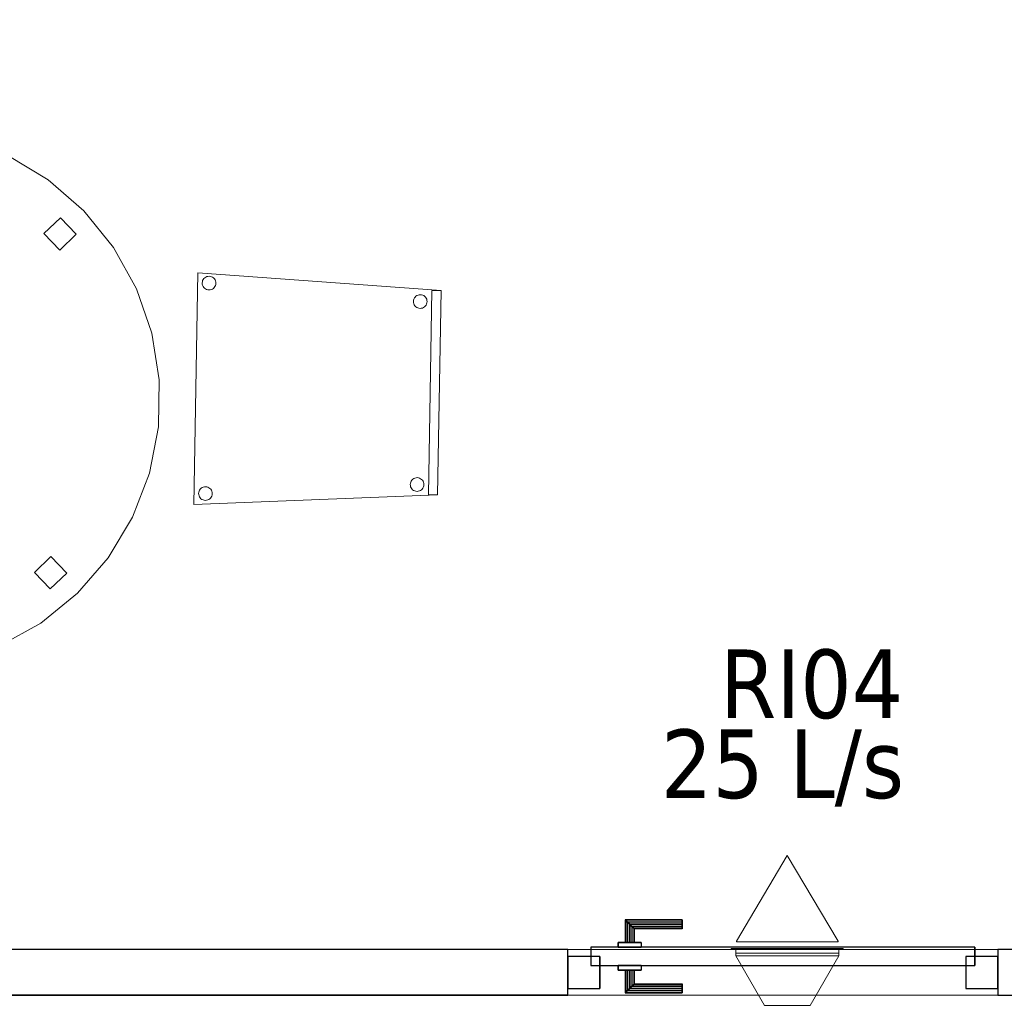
# Model space of a CAD drawing. Header units: metres. Extents: x 397.7 to 427.5, y 12.7 to 28.4.
# Tile 8 of 142: x 402.1 to 404.3, y 23.4 to 25.6. Entities that reach past the tile are written whole.
import ezdxf

# ---------------------------------------------------------------- set-up
doc = ezdxf.new("R2010")
doc.units = ezdxf.units.M
doc.layers.add('01_CARPINTERIA', color=5, linetype='Continuous', lineweight=25, true_color=0x0000ff)
for name, color, linetype, lineweight in [('02_MOBILIARIO', 7, 'Continuous', 18), ('A-DETL-____-MBND', 7, 'Continuous', 18), ('A-GENM-____-OTLN', 7, 'Continuous', 18), ('A-WALL-____-MCUT', 7, 'Continuous', 25), ('A-WALL-____-OTLN', 7, 'Continuous', 25), ('M-HVAC-CDFF-IDEN', 7, 'Continuous', 30), ('M-HVAC-CDFF-OTLN', 7, 'Continuous', 18), ('M-HVAC-DUCT-OTLN', 7, 'Continuous', 18)]:
    doc.layers.add(name, color=color, linetype=linetype, lineweight=lineweight)
doc.styles.add('Tahoma_2', font='tahoma.ttf', dxfattribs={"height": 0.15})

# ---------------------------------------------------------------- blocks, each defined once
blk = doc.blocks.new('Family - LONDR55-XX_ZZ-ARQ-CAA-M3D-Londres55-152886-05_CLI_AIRE_P2')
at = {"layer": 'A-DETL-____-MBND', "color": 253, "true_color": 0xaaaaaa}
for p, q in [((0.389, 1.1468), (0.4885, 1.1734)), ((0.4885, 1.1734), (0.389, 1.1468)), ((0.4885, 1.1734), (0.5912, 1.1824)), ((0.5912, 1.1824), (0.4885, 1.1734)), ((0.5912, 1.1824), (0.6939, 1.1734)), ((0.6939, 1.1734), (0.5912, 1.1824)), ((0.6939, 1.1734), (0.7934, 1.1468)), ((0.7934, 1.1468), (0.6939, 1.1734)), ((0.2956, 1.1032), (0.389, 1.1468)), ((0.389, 1.1468), (0.2956, 1.1032)), ((0.7934, 1.1468), (0.8868, 1.1032)), ((0.8868, 1.1032), (0.7934, 1.1468)), ((0.5771, 1.0844), (0.5771, 1.1344)), ((0.5771, 1.1344), (0.6271, 1.1344)), ((0.5771, 1.1344), (0.5771, 1.0844)), ((0.6271, 1.1344), (0.5771, 1.1344)), ((0.6271, 1.1344), (0.6271, 1.0844)), ((0.6271, 1.0844), (0.6271, 1.1344)), ((0.2112, 1.0441), (0.2956, 1.1032)), ((0.2956, 1.1032), (0.2112, 1.0441)), ((0.8868, 1.1032), (0.9712, 1.0441)), ((0.9712, 1.0441), (0.8868, 1.1032)), ((0.6271, 1.0844), (0.5771, 1.0844)), ((0.5771, 1.0844), (0.6271, 1.0844)), ((0.1383, 0.9712), (0.2112, 1.0441)), ((0.2112, 1.0441), (0.1383, 0.9712)), ((0.9712, 1.0441), (1.0441, 0.9712)), ((1.0441, 0.9712), (0.9712, 1.0441)), ((0.0792, 0.8868), (0.1383, 0.9712)), ((0.1383, 0.9712), (0.0792, 0.8868)), ((1.0441, 0.9712), (1.1032, 0.8868)), ((1.1032, 0.8868), (1.0441, 0.9712)), ((0.0357, 0.7934), (0.0792, 0.8868)), ((0.0792, 0.8868), (0.0357, 0.7934)), ((1.1032, 0.8868), (1.1468, 0.7934)), ((1.1468, 0.7934), (1.1032, 0.8868)), ((0.009, 0.6939), (0.0357, 0.7934)), ((0.0357, 0.7934), (0.009, 0.6939)), ((1.1468, 0.7934), (1.1734, 0.6939)), ((1.1734, 0.6939), (1.1468, 0.7934)), ((0, 0.5912), (0.009, 0.6939)), ((0.009, 0.6939), (0, 0.5912)), ((1.1734, 0.6939), (1.1824, 0.5912)), ((1.1824, 0.5912), (1.1734, 0.6939)), ((0.0475, 0.5662), (0.0475, 0.6162)), ((0.0475, 0.6162), (0.0975, 0.6162)), ((0.0475, 0.6162), (0.0475, 0.5662)), ((0.0975, 0.6162), (0.0475, 0.6162)), ((0.0975, 0.6162), (0.0975, 0.5662)), ((0.0975, 0.5662), (0.0975, 0.6162)), ((0.009, 0.4885), (0, 0.5912)), ((0, 0.5912), (0.009, 0.4885)), ((1.0845, 0.5456), (1.0845, 0.5956)), ((1.0845, 0.5956), (1.1345, 0.5956)), ((1.0845, 0.5956), (1.0845, 0.5456)), ((1.1345, 0.5956), (1.0845, 0.5956)), ((1.1345, 0.5956), (1.1345, 0.5456)), ((1.1345, 0.5456), (1.1345, 0.5956)), ((1.1824, 0.5912), (1.1734, 0.4885)), ((1.1734, 0.4885), (1.1824, 0.5912)), ((0.0975, 0.5662), (0.0475, 0.5662)), ((0.0475, 0.5662), (0.0975, 0.5662)), ((1.1345, 0.5456), (1.0845, 0.5456)), ((1.0845, 0.5456), (1.1345, 0.5456)), ((0.0357, 0.389), (0.009, 0.4885)), ((0.009, 0.4885), (0.0357, 0.389)), ((1.1734, 0.4885), (1.1468, 0.389)), ((1.1468, 0.389), (1.1734, 0.4885)), ((0.0792, 0.2956), (0.0357, 0.389)), ((0.0357, 0.389), (0.0792, 0.2956)), ((1.1468, 0.389), (1.1032, 0.2956)), ((1.1032, 0.2956), (1.1468, 0.389)), ((0.1383, 0.2112), (0.0792, 0.2956)), ((0.0792, 0.2956), (0.1383, 0.2112)), ((1.1032, 0.2956), (1.0441, 0.2112)), ((1.0441, 0.2112), (1.1032, 0.2956)), ((0.2112, 0.1383), (0.1383, 0.2112)), ((0.1383, 0.2112), (0.2112, 0.1383)), ((1.0441, 0.2112), (0.9712, 0.1383)), ((0.9712, 0.1383), (1.0441, 0.2112)), ((0.2956, 0.0792), (0.2112, 0.1383)), ((0.2112, 0.1383), (0.2956, 0.0792)), ((0.9712, 0.1383), (0.8868, 0.0792)), ((0.8868, 0.0792), (0.9712, 0.1383)), ((0.5771, 0.0476), (0.5771, 0.0976)), ((0.5771, 0.0976), (0.6271, 0.0976)), ((0.5771, 0.0976), (0.5771, 0.0476)), ((0.6271, 0.0976), (0.5771, 0.0976)), ((0.6271, 0.0976), (0.6271, 0.0476)), ((0.6271, 0.0476), (0.6271, 0.0976)), ((0.389, 0.0357), (0.2956, 0.0792)), ((0.2956, 0.0792), (0.389, 0.0357)), ((0.8868, 0.0792), (0.7934, 0.0357)), ((0.7934, 0.0357), (0.8868, 0.0792)), ((0.6271, 0.0476), (0.5771, 0.0476)), ((0.5771, 0.0476), (0.6271, 0.0476)), ((0.4885, 0.009), (0.389, 0.0357)), ((0.389, 0.0357), (0.4885, 0.009)), ((0.7934, 0.0357), (0.6939, 0.009)), ((0.6939, 0.009), (0.7934, 0.0357)), ((0.5912, 0), (0.4885, 0.009)), ((0.4885, 0.009), (0.5912, 0)), ((0.6939, 0.009), (0.5912, 0)), ((0.5912, 0), (0.6939, 0.009))]:
    blk.add_line(p, q, dxfattribs=at)
blk = doc.blocks.new('Family - Taula redona 1_2m-152887-05_CLI_AIRE_P2')
blk.add_blockref('Family - LONDR55-XX_ZZ-ARQ-CAA-M3D-Londres55-152886-05_CLI_AIRE_P2', (0, 0))
blk = doc.blocks.new('Family - Mampara P2-152911-05_CLI_AIRE_P2')
at = {"layer": 'A-WALL-____-MCUT', "color": 253, "true_color": 0xaaaaaa}
for p, q in [((0.0198, 0.1), (0, 0)), ((3.0093, 0.1), (0.0198, 0.1)), ((3.0093, 0), (3.0093, 0.1)), ((3.9493, 0.1), (3.9493, 0)), ((3.9993, 0.1), (3.9493, 0.1)), ((3.9993, 0), (3.9993, 0.1)), ((0, 0), (3.0093, 0)), ((3.9493, 0), (3.9993, 0))]:
    blk.add_line(p, q, dxfattribs=at)
at = {"layer": 'A-WALL-____-OTLN', "color": 253, "true_color": 0xaaaaaa}
for p, q in [((0, 0), (0.0198, 0.1)), ((3.0093, 0.1), (0.0198, 0.1)), ((3.0093, 0), (3.0093, 0.1)), ((3.9493, 0.1), (3.9493, 0)), ((3.9993, 0.1), (3.9493, 0.1)), ((3.9993, 0), (3.9993, 0.1)), ((3.0093, 0), (0, 0)), ((3.9493, 0), (3.9993, 0))]:
    blk.add_line(p, q, dxfattribs=at)
at = {"layer": 'A-WALL-____-OTLN', "color": 253, "lineweight": 18, "true_color": 0xaaaaaa}
blk.add_line((0, 0), (3.9993, 0), dxfattribs=at)
blk = doc.blocks.new('Family - Vano puerta-152913-05_CLI_AIRE_P2')
at = {"layer": 'A-GENM-____-OTLN', "color": 253, "true_color": 0xaaaaaa}
for p, q in [((404.287, 23.5195), (403.347, 23.5195)), ((403.347, 23.5195), (403.347, 23.4195)), ((403.347, 23.5195), (404.287, 23.5195)), ((403.347, 23.4195), (403.347, 23.5195)), ((404.287, 23.4195), (404.287, 23.5195)), ((404.287, 23.4195), (404.287, 23.5195)), ((403.347, 23.4195), (404.287, 23.4195)), ((404.287, 23.4195), (403.347, 23.4195))]:
    blk.add_line(p, q, dxfattribs=at)
blk = doc.blocks.new('Family - LONDR55-XX_ZZ-ARQ-CAA-M3D-Londres55-153031-05_CLI_AIRE_P2')
at = {"layer": '01_CARPINTERIA', "color": 161, "true_color": 0xaaaaff}
for p, q in [((0.1263, 0.1487), (0.125, 0.15)), ((0.125, 0.15), (0.125, 0.1)), ((0.125, 0.15), (0.1263, 0.1487)), ((0.25, 0.15), (0.125, 0.15)), ((0.13, 0.145), (0.1263, 0.1487)), ((0.1263, 0.1487), (0.1263, 0.1)), ((0.1263, 0.1487), (0.1263, 0.1)), ((0.1263, 0.1487), (0.13, 0.145)), ((0.25, 0.1487), (0.1263, 0.1487)), ((0.25, 0.1487), (0.1263, 0.1487)), ((0.135, 0.14), (0.13, 0.145)), ((0.13, 0.145), (0.13, 0.1)), ((0.13, 0.145), (0.13, 0.1)), ((0.13, 0.145), (0.135, 0.14)), ((0.25, 0.145), (0.13, 0.145)), ((0.25, 0.145), (0.13, 0.145)), ((0.135, 0.1), (0.135, 0.14)), ((0.135, 0.14), (0.135, 0.1)), ((0.135, 0.14), (0.14, 0.135)), ((0.14, 0.135), (0.135, 0.14)), ((0.135, 0.14), (0.25, 0.14)), ((0.25, 0.14), (0.135, 0.14)), ((0.14, 0.135), (0.14, 0.1)), ((0.14, 0.135), (0.1437, 0.1313)), ((0.1437, 0.1313), (0.14, 0.135)), ((0.14, 0.135), (0.14, 0.1)), ((0.25, 0.135), (0.14, 0.135)), ((0.25, 0.135), (0.14, 0.135)), ((0.1437, 0.1313), (0.1437, 0.1)), ((0.1437, 0.1313), (0.145, 0.13)), ((0.145, 0.13), (0.1437, 0.1313)), ((0.1437, 0.1313), (0.1437, 0.1)), ((0.25, 0.1313), (0.1437, 0.1313)), ((0.25, 0.1313), (0.1437, 0.1313)), ((0.145, 0.13), (0.145, 0.1)), ((0.25, 0.13), (0.145, 0.13)), ((0.25, 0.1487), (0.25, 0.15)), ((0.25, 0.15), (0.25, 0.1487)), ((0.25, 0.145), (0.25, 0.1487)), ((0.25, 0.1487), (0.25, 0.145)), ((0.25, 0.145), (0.25, 0.14)), ((0.25, 0.14), (0.25, 0.145)), ((0.25, 0.14), (0.25, 0.135)), ((0.25, 0.135), (0.25, 0.14)), ((0.25, 0.135), (0.25, 0.1313)), ((0.25, 0.1313), (0.25, 0.135)), ((0.25, 0.1313), (0.25, 0.13)), ((0.25, 0.13), (0.25, 0.1313)), ((0.89, 0.09), (0.05, 0.09)), ((0.05, 0.09), (0.05, 0.05)), ((0.89, 0.09), (0.05, 0.09)), ((0.05, 0.09), (0.05, 0.05)), ((0.16, 0.1), (0.11, 0.1)), ((0.11, 0.1), (0.16, 0.1)), ((0.11, 0.1), (0.11, 0.09)), ((0.11, 0.09), (0.11, 0.1)), ((0.16, 0.09), (0.11, 0.09)), ((0.11, 0.09), (0.16, 0.09)), ((0.1263, 0.1), (0.125, 0.1)), ((0.125, 0.1), (0.1263, 0.1)), ((0.13, 0.1), (0.1263, 0.1)), ((0.1263, 0.1), (0.13, 0.1)), ((0.135, 0.1), (0.13, 0.1)), ((0.13, 0.1), (0.135, 0.1)), ((0.14, 0.1), (0.135, 0.1)), ((0.135, 0.1), (0.14, 0.1)), ((0.14, 0.1), (0.1437, 0.1)), ((0.1437, 0.1), (0.14, 0.1)), ((0.1437, 0.1), (0.145, 0.1)), ((0.145, 0.1), (0.1437, 0.1)), ((0.16, 0.1), (0.16, 0.09)), ((0.16, 0.1), (0.16, 0.09)), ((0.89, 0.05), (0.89, 0.09)), ((0.89, 0.09), (0.89, 0.05)), ((0.07, 0.07), (0, 0.07)), ((0, 0.07), (0, 0)), ((0.07, 0.07), (0, 0.07)), ((0, 0.07), (0, 0)), ((0.07, 0), (0.07, 0.07)), ((0.07, 0.07), (0.07, 0)), ((0.94, 0.07), (0.87, 0.07)), ((0.87, 0.07), (0.87, 0)), ((0.94, 0.07), (0.87, 0.07)), ((0.87, 0.07), (0.87, 0)), ((0.94, 0), (0.94, 0.07)), ((0.94, 0.07), (0.94, 0)), ((0.05, 0.05), (0.89, 0.05)), ((0.05, 0.05), (0.89, 0.05)), ((0.11, 0.05), (0.16, 0.05)), ((0.16, 0.05), (0.11, 0.05)), ((0.11, 0.05), (0.11, 0.04)), ((0.11, 0.04), (0.11, 0.05)), ((0.16, 0.05), (0.16, 0.04)), ((0.16, 0.05), (0.16, 0.04)), ((0.11, 0.04), (0.16, 0.04)), ((0.16, 0.04), (0.11, 0.04)), ((0.1263, 0.04), (0.125, 0.04)), ((0.125, 0.04), (0.1263, 0.04)), ((0.125, 0.04), (0.125, -0.01)), ((0.13, 0.04), (0.1263, 0.04)), ((0.1263, 0.04), (0.13, 0.04)), ((0.1263, 0.04), (0.1263, -0.0087)), ((0.1263, 0.04), (0.1263, -0.0087)), ((0.13, 0.04), (0.135, 0.04)), ((0.135, 0.04), (0.13, 0.04)), ((0.13, 0.04), (0.13, -0.005)), ((0.13, 0.04), (0.13, -0.005)), ((0.135, 0.04), (0.14, 0.04)), ((0.14, 0.04), (0.135, 0.04)), ((0.135, 0), (0.135, 0.04)), ((0.135, 0.04), (0.135, 0)), ((0.14, 0.04), (0.1437, 0.04)), ((0.1437, 0.04), (0.14, 0.04)), ((0.14, 0.04), (0.14, 0.005)), ((0.14, 0.04), (0.14, 0.005)), ((0.1437, 0.04), (0.145, 0.04)), ((0.145, 0.04), (0.1437, 0.04)), ((0.1437, 0.04), (0.1437, 0.0087)), ((0.1437, 0.04), (0.1437, 0.0087)), ((0.145, 0.04), (0.145, 0.01)), ((0, 0), (0.07, 0)), ((0, 0), (0.07, 0)), ((0.135, 0), (0.13, -0.005)), ((0.14, 0.005), (0.135, 0)), ((0.135, 0), (0.14, 0.005)), ((0.25, 0), (0.135, 0)), ((0.135, 0), (0.25, 0)), ((0.1437, 0.0087), (0.14, 0.005)), ((0.14, 0.005), (0.1437, 0.0087)), ((0.14, 0.005), (0.25, 0.005)), ((0.14, 0.005), (0.25, 0.005)), ((0.145, 0.01), (0.1437, 0.0087)), ((0.1437, 0.0087), (0.145, 0.01)), ((0.1437, 0.0087), (0.25, 0.0087)), ((0.1437, 0.0087), (0.25, 0.0087)), ((0.145, 0.01), (0.25, 0.01)), ((0.25, 0.0087), (0.25, 0.01)), ((0.25, 0.01), (0.25, 0.0087)), ((0.25, 0.005), (0.25, 0.0087)), ((0.25, 0.0087), (0.25, 0.005)), ((0.25, 0.005), (0.25, 0)), ((0.25, 0), (0.25, 0.005)), ((0.25, 0), (0.25, -0.005)), ((0.25, -0.005), (0.25, 0)), ((0.87, 0), (0.94, 0)), ((0.87, 0), (0.94, 0)), ((0.125, -0.01), (0.1263, -0.0087)), ((0.1263, -0.0087), (0.125, -0.01)), ((0.125, -0.01), (0.25, -0.01)), ((0.1263, -0.0087), (0.13, -0.005)), ((0.13, -0.005), (0.1263, -0.0087)), ((0.1263, -0.0087), (0.25, -0.0087)), ((0.1263, -0.0087), (0.25, -0.0087)), ((0.13, -0.005), (0.135, 0)), ((0.13, -0.005), (0.25, -0.005)), ((0.13, -0.005), (0.25, -0.005)), ((0.25, -0.005), (0.25, -0.0087)), ((0.25, -0.0087), (0.25, -0.005)), ((0.25, -0.0087), (0.25, -0.01)), ((0.25, -0.01), (0.25, -0.0087))]:
    blk.add_line(p, q, dxfattribs=at)
blk = doc.blocks.new('Family - Porta P2-153032-05_CLI_AIRE_P2')
blk.add_blockref('Family - LONDR55-XX_ZZ-ARQ-CAA-M3D-Londres55-153031-05_CLI_AIRE_P2', (0, 0))
blk = doc.blocks.new('Family - Cadira confident_P2-153040-05_CLI_AIRE_P2')
at = {"layer": 'A-DETL-____-MBND', "color": 253, "true_color": 0xaaaaaa}
for p, q in [((0, 0), (0.0087, 0.5064)), ((0.0087, 0.5064), (0, 0)), ((0.0087, 0.5064), (0.5407, 0.4673)), ((0.5407, 0.4673), (0.0087, 0.5064)), ((0.0221, 0.4935), (0.024, 0.4953)), ((0.024, 0.4953), (0.0221, 0.4935)), ((0.024, 0.4953), (0.0261, 0.4968)), ((0.0261, 0.4968), (0.024, 0.4953)), ((0.0261, 0.4968), (0.0285, 0.4978)), ((0.0285, 0.4978), (0.0261, 0.4968)), ((0.0285, 0.4978), (0.031, 0.4985)), ((0.031, 0.4985), (0.0285, 0.4978)), ((0.031, 0.4985), (0.0336, 0.4987)), ((0.0336, 0.4987), (0.031, 0.4985)), ((0.0336, 0.4987), (0.0362, 0.4984)), ((0.0362, 0.4984), (0.0336, 0.4987)), ((0.0362, 0.4984), (0.0387, 0.4977)), ((0.0387, 0.4977), (0.0362, 0.4984)), ((0.0387, 0.4977), (0.0411, 0.4965)), ((0.0411, 0.4965), (0.0387, 0.4977)), ((0.0411, 0.4965), (0.0432, 0.495)), ((0.0432, 0.495), (0.0411, 0.4965)), ((0.0184, 0.484), (0.0187, 0.4866)), ((0.0187, 0.4866), (0.0184, 0.484)), ((0.0186, 0.4814), (0.0184, 0.484)), ((0.0184, 0.484), (0.0186, 0.4814)), ((0.0193, 0.4789), (0.0186, 0.4814)), ((0.0186, 0.4814), (0.0193, 0.4789)), ((0.0187, 0.4866), (0.0194, 0.4891)), ((0.0194, 0.4891), (0.0187, 0.4866)), ((0.0203, 0.4765), (0.0193, 0.4789)), ((0.0193, 0.4789), (0.0203, 0.4765)), ((0.0194, 0.4891), (0.0206, 0.4914)), ((0.0206, 0.4914), (0.0194, 0.4891)), ((0.0218, 0.4743), (0.0203, 0.4765)), ((0.0203, 0.4765), (0.0218, 0.4743)), ((0.0206, 0.4914), (0.0221, 0.4935)), ((0.0221, 0.4935), (0.0206, 0.4914)), ((0.0236, 0.4724), (0.0218, 0.4743)), ((0.0218, 0.4743), (0.0236, 0.4724)), ((0.0447, 0.4739), (0.0428, 0.4721)), ((0.0428, 0.4721), (0.0447, 0.4739)), ((0.0432, 0.495), (0.045, 0.4931)), ((0.045, 0.4931), (0.0432, 0.495)), ((0.0462, 0.476), (0.0447, 0.4739)), ((0.0447, 0.4739), (0.0462, 0.476)), ((0.045, 0.4931), (0.0464, 0.491)), ((0.0464, 0.491), (0.045, 0.4931)), ((0.0473, 0.4784), (0.0462, 0.476)), ((0.0462, 0.476), (0.0473, 0.4784)), ((0.0464, 0.491), (0.0475, 0.4886)), ((0.0475, 0.4886), (0.0464, 0.491)), ((0.048, 0.4809), (0.0473, 0.4784)), ((0.0473, 0.4784), (0.048, 0.4809)), ((0.0475, 0.4886), (0.0481, 0.4861)), ((0.0481, 0.4861), (0.0475, 0.4886)), ((0.0483, 0.4835), (0.048, 0.4809)), ((0.048, 0.4809), (0.0483, 0.4835)), ((0.0481, 0.4861), (0.0483, 0.4835)), ((0.0483, 0.4835), (0.0481, 0.4861)), ((0.0257, 0.4709), (0.0236, 0.4724)), ((0.0236, 0.4724), (0.0257, 0.4709)), ((0.028, 0.4698), (0.0257, 0.4709)), ((0.0257, 0.4709), (0.028, 0.4698)), ((0.0305, 0.4691), (0.028, 0.4698)), ((0.028, 0.4698), (0.0305, 0.4691)), ((0.0331, 0.4688), (0.0305, 0.4691)), ((0.0305, 0.4691), (0.0331, 0.4688)), ((0.0357, 0.469), (0.0331, 0.4688)), ((0.0331, 0.4688), (0.0357, 0.469)), ((0.0382, 0.4696), (0.0357, 0.469)), ((0.0357, 0.469), (0.0382, 0.4696)), ((0.0406, 0.4707), (0.0382, 0.4696)), ((0.0382, 0.4696), (0.0406, 0.4707)), ((0.0428, 0.4721), (0.0406, 0.4707)), ((0.0406, 0.4707), (0.0428, 0.4721)), ((0.4824, 0.4512), (0.4839, 0.4533)), ((0.4839, 0.4533), (0.4824, 0.4512)), ((0.4839, 0.4533), (0.4858, 0.4551)), ((0.4858, 0.4551), (0.4839, 0.4533)), ((0.4858, 0.4551), (0.4879, 0.4565)), ((0.4879, 0.4565), (0.4858, 0.4551)), ((0.4879, 0.4565), (0.4903, 0.4576)), ((0.4903, 0.4576), (0.4879, 0.4565)), ((0.4903, 0.4576), (0.4928, 0.4582)), ((0.4928, 0.4582), (0.4903, 0.4576)), ((0.4928, 0.4582), (0.4954, 0.4584)), ((0.4954, 0.4584), (0.4928, 0.4582)), ((0.4954, 0.4584), (0.498, 0.4581)), ((0.498, 0.4581), (0.4954, 0.4584)), ((0.498, 0.4581), (0.5005, 0.4574)), ((0.5005, 0.4574), (0.498, 0.4581)), ((0.5005, 0.4574), (0.5028, 0.4563)), ((0.5028, 0.4563), (0.5005, 0.4574)), ((0.5028, 0.4563), (0.505, 0.4547)), ((0.505, 0.4547), (0.5028, 0.4563)), ((0.505, 0.4547), (0.5068, 0.4529)), ((0.5068, 0.4529), (0.505, 0.4547)), ((0.5068, 0.4529), (0.5082, 0.4507)), ((0.5082, 0.4507), (0.5068, 0.4529)), ((0.513, 0.0212), (0.5207, 0.4677)), ((0.5207, 0.4677), (0.513, 0.0212)), ((0.5207, 0.4677), (0.5407, 0.4673)), ((0.5407, 0.4673), (0.5207, 0.4677)), ((0.5407, 0.4673), (0.533, 0.0209)), ((0.533, 0.0209), (0.5407, 0.4673)), ((0.5407, 0.4673), (0.533, 0.0209)), ((0.533, 0.0209), (0.5407, 0.4673)), ((0.4802, 0.4437), (0.4805, 0.4463)), ((0.4805, 0.4463), (0.4802, 0.4437)), ((0.4804, 0.4411), (0.4802, 0.4437)), ((0.4802, 0.4437), (0.4804, 0.4411)), ((0.481, 0.4386), (0.4804, 0.4411)), ((0.4804, 0.4411), (0.481, 0.4386)), ((0.4805, 0.4463), (0.4812, 0.4488)), ((0.4812, 0.4488), (0.4805, 0.4463)), ((0.4821, 0.4362), (0.481, 0.4386)), ((0.481, 0.4386), (0.4821, 0.4362)), ((0.4812, 0.4488), (0.4824, 0.4512)), ((0.4824, 0.4512), (0.4812, 0.4488)), ((0.4836, 0.4341), (0.4821, 0.4362)), ((0.4821, 0.4362), (0.4836, 0.4341)), ((0.4854, 0.4322), (0.4836, 0.4341)), ((0.4836, 0.4341), (0.4854, 0.4322)), ((0.4875, 0.4307), (0.4854, 0.4322)), ((0.4854, 0.4322), (0.4875, 0.4307)), ((0.4898, 0.4295), (0.4875, 0.4307)), ((0.4875, 0.4307), (0.4898, 0.4295)), ((0.5046, 0.4319), (0.5024, 0.4304)), ((0.5024, 0.4304), (0.5046, 0.4319)), ((0.5064, 0.4337), (0.5046, 0.4319)), ((0.5046, 0.4319), (0.5064, 0.4337)), ((0.508, 0.4358), (0.5064, 0.4337)), ((0.5064, 0.4337), (0.508, 0.4358)), ((0.5091, 0.4381), (0.508, 0.4358)), ((0.508, 0.4358), (0.5091, 0.4381)), ((0.5082, 0.4507), (0.5093, 0.4483)), ((0.5093, 0.4483), (0.5082, 0.4507)), ((0.5098, 0.4406), (0.5091, 0.4381)), ((0.5091, 0.4381), (0.5098, 0.4406)), ((0.5093, 0.4483), (0.5099, 0.4458)), ((0.5099, 0.4458), (0.5093, 0.4483)), ((0.5101, 0.4432), (0.5098, 0.4406)), ((0.5098, 0.4406), (0.5101, 0.4432)), ((0.5099, 0.4458), (0.5101, 0.4432)), ((0.5101, 0.4432), (0.5099, 0.4458)), ((0.4923, 0.4288), (0.4898, 0.4295)), ((0.4898, 0.4295), (0.4923, 0.4288)), ((0.4949, 0.4285), (0.4923, 0.4288)), ((0.4923, 0.4288), (0.4949, 0.4285)), ((0.4975, 0.4287), (0.4949, 0.4285)), ((0.4949, 0.4285), (0.4975, 0.4287)), ((0.5, 0.4293), (0.4975, 0.4287)), ((0.4975, 0.4287), (0.5, 0.4293)), ((0.5024, 0.4304), (0.5, 0.4293)), ((0.5, 0.4293), (0.5024, 0.4304)), ((0.4734, 0.0438), (0.4737, 0.0464)), ((0.4737, 0.0464), (0.4734, 0.0438)), ((0.4736, 0.0412), (0.4734, 0.0438)), ((0.4734, 0.0438), (0.4736, 0.0412)), ((0.4737, 0.0464), (0.4744, 0.0489)), ((0.4744, 0.0489), (0.4737, 0.0464)), ((0.4744, 0.0489), (0.4755, 0.0512)), ((0.4755, 0.0512), (0.4744, 0.0489)), ((0.4755, 0.0512), (0.477, 0.0533)), ((0.477, 0.0533), (0.4755, 0.0512)), ((0.477, 0.0533), (0.4789, 0.0551)), ((0.4789, 0.0551), (0.477, 0.0533)), ((0.4789, 0.0551), (0.4811, 0.0566)), ((0.4811, 0.0566), (0.4789, 0.0551)), ((0.4811, 0.0566), (0.4835, 0.0576)), ((0.4835, 0.0576), (0.4811, 0.0566)), ((0.4835, 0.0576), (0.486, 0.0583)), ((0.486, 0.0583), (0.4835, 0.0576)), ((0.486, 0.0583), (0.4886, 0.0585)), ((0.4886, 0.0585), (0.486, 0.0583)), ((0.4886, 0.0585), (0.4912, 0.0582)), ((0.4912, 0.0582), (0.4886, 0.0585)), ((0.4912, 0.0582), (0.4937, 0.0575)), ((0.4937, 0.0575), (0.4912, 0.0582)), ((0.4937, 0.0575), (0.496, 0.0563)), ((0.496, 0.0563), (0.4937, 0.0575)), ((0.496, 0.0563), (0.4981, 0.0548)), ((0.4981, 0.0548), (0.496, 0.0563)), ((0.4981, 0.0548), (0.4999, 0.0529)), ((0.4999, 0.0529), (0.4981, 0.0548)), ((0.4999, 0.0529), (0.5014, 0.0508)), ((0.5014, 0.0508), (0.4999, 0.0529)), ((0.5014, 0.0508), (0.5024, 0.0484)), ((0.5024, 0.0484), (0.5014, 0.0508)), ((0.5024, 0.0484), (0.5031, 0.0459)), ((0.5031, 0.0459), (0.5024, 0.0484)), ((0.5033, 0.0433), (0.503, 0.0407)), ((0.503, 0.0407), (0.5033, 0.0433)), ((0.5031, 0.0459), (0.5033, 0.0433)), ((0.5033, 0.0433), (0.5031, 0.0459)), ((0.0106, 0.024), (0.0108, 0.0266)), ((0.0108, 0.0266), (0.0106, 0.024)), ((0.0108, 0.0215), (0.0106, 0.024)), ((0.0106, 0.024), (0.0108, 0.0215)), ((0.0108, 0.0266), (0.0116, 0.0291)), ((0.0116, 0.0291), (0.0108, 0.0266)), ((0.0116, 0.0291), (0.0127, 0.0315)), ((0.0127, 0.0315), (0.0116, 0.0291)), ((0.0127, 0.0315), (0.0142, 0.0336)), ((0.0142, 0.0336), (0.0127, 0.0315)), ((0.0142, 0.0336), (0.0161, 0.0354)), ((0.0161, 0.0354), (0.0142, 0.0336)), ((0.0161, 0.0354), (0.0183, 0.0369)), ((0.0183, 0.0369), (0.0161, 0.0354)), ((0.0183, 0.0369), (0.0206, 0.0379)), ((0.0206, 0.0379), (0.0183, 0.0369)), ((0.0206, 0.0379), (0.0232, 0.0385)), ((0.0232, 0.0385), (0.0206, 0.0379)), ((0.0232, 0.0385), (0.0258, 0.0387)), ((0.0258, 0.0387), (0.0232, 0.0385)), ((0.0258, 0.0387), (0.0284, 0.0385)), ((0.0284, 0.0385), (0.0258, 0.0387)), ((0.0284, 0.0385), (0.0309, 0.0377)), ((0.0309, 0.0377), (0.0284, 0.0385)), ((0.0309, 0.0377), (0.0332, 0.0366)), ((0.0332, 0.0366), (0.0309, 0.0377)), ((0.0332, 0.0366), (0.0353, 0.0351)), ((0.0353, 0.0351), (0.0332, 0.0366)), ((0.0353, 0.0351), (0.0371, 0.0332)), ((0.0371, 0.0332), (0.0353, 0.0351)), ((0.0371, 0.0332), (0.0386, 0.031)), ((0.0386, 0.031), (0.0371, 0.0332)), ((0.0386, 0.031), (0.0396, 0.0287)), ((0.0396, 0.0287), (0.0386, 0.031)), ((0.0396, 0.0287), (0.0403, 0.0261)), ((0.0403, 0.0261), (0.0396, 0.0287)), ((0.0404, 0.0235), (0.0402, 0.0209)), ((0.0402, 0.0209), (0.0404, 0.0235)), ((0.0403, 0.0261), (0.0404, 0.0235)), ((0.0404, 0.0235), (0.0403, 0.0261)), ((0.4742, 0.0387), (0.4736, 0.0412)), ((0.4736, 0.0412), (0.4742, 0.0387)), ((0.4753, 0.0363), (0.4742, 0.0387)), ((0.4742, 0.0387), (0.4753, 0.0363)), ((0.4767, 0.0341), (0.4753, 0.0363)), ((0.4753, 0.0363), (0.4767, 0.0341)), ((0.4785, 0.0322), (0.4767, 0.0341)), ((0.4767, 0.0341), (0.4785, 0.0322)), ((0.4806, 0.0307), (0.4785, 0.0322)), ((0.4785, 0.0322), (0.4806, 0.0307)), ((0.483, 0.0296), (0.4806, 0.0307)), ((0.4806, 0.0307), (0.483, 0.0296)), ((0.4855, 0.0289), (0.483, 0.0296)), ((0.483, 0.0296), (0.4855, 0.0289)), ((0.4881, 0.0286), (0.4855, 0.0289)), ((0.4855, 0.0289), (0.4881, 0.0286)), ((0.4907, 0.0288), (0.4881, 0.0286)), ((0.4881, 0.0286), (0.4907, 0.0288)), ((0.4932, 0.0294), (0.4907, 0.0288)), ((0.4907, 0.0288), (0.4932, 0.0294)), ((0.4956, 0.0305), (0.4932, 0.0294)), ((0.4932, 0.0294), (0.4956, 0.0305)), ((0.4977, 0.0319), (0.4956, 0.0305)), ((0.4956, 0.0305), (0.4977, 0.0319)), ((0.4996, 0.0337), (0.4977, 0.0319)), ((0.4977, 0.0319), (0.4996, 0.0337)), ((0.5011, 0.0358), (0.4996, 0.0337)), ((0.4996, 0.0337), (0.5011, 0.0358)), ((0.5023, 0.0382), (0.5011, 0.0358)), ((0.5011, 0.0358), (0.5023, 0.0382)), ((0.503, 0.0407), (0.5023, 0.0382)), ((0.5023, 0.0382), (0.503, 0.0407)), ((0.533, 0.0209), (0, 0)), ((0, 0), (0.533, 0.0209)), ((0.0114, 0.0189), (0.0108, 0.0215)), ((0.0108, 0.0215), (0.0114, 0.0189)), ((0.0124, 0.0165), (0.0114, 0.0189)), ((0.0114, 0.0189), (0.0124, 0.0165)), ((0.0139, 0.0144), (0.0124, 0.0165)), ((0.0124, 0.0165), (0.0139, 0.0144)), ((0.0157, 0.0125), (0.0139, 0.0144)), ((0.0139, 0.0144), (0.0157, 0.0125)), ((0.0178, 0.011), (0.0157, 0.0125)), ((0.0157, 0.0125), (0.0178, 0.011)), ((0.0202, 0.0098), (0.0178, 0.011)), ((0.0178, 0.011), (0.0202, 0.0098)), ((0.0227, 0.0091), (0.0202, 0.0098)), ((0.0202, 0.0098), (0.0227, 0.0091)), ((0.0253, 0.0089), (0.0227, 0.0091)), ((0.0227, 0.0091), (0.0253, 0.0089)), ((0.0278, 0.009), (0.0253, 0.0089)), ((0.0253, 0.0089), (0.0278, 0.009)), ((0.0304, 0.0097), (0.0278, 0.009)), ((0.0278, 0.009), (0.0304, 0.0097)), ((0.0328, 0.0107), (0.0304, 0.0097)), ((0.0304, 0.0097), (0.0328, 0.0107)), ((0.0349, 0.0122), (0.0328, 0.0107)), ((0.0328, 0.0107), (0.0349, 0.0122)), ((0.0368, 0.014), (0.0349, 0.0122)), ((0.0349, 0.0122), (0.0368, 0.014)), ((0.0383, 0.0161), (0.0368, 0.014)), ((0.0368, 0.014), (0.0383, 0.0161)), ((0.0395, 0.0184), (0.0383, 0.0161)), ((0.0383, 0.0161), (0.0395, 0.0184)), ((0.0402, 0.0209), (0.0395, 0.0184)), ((0.0395, 0.0184), (0.0402, 0.0209)), ((0.533, 0.0209), (0.513, 0.0212)), ((0.513, 0.0212), (0.533, 0.0209))]:
    blk.add_line(p, q, dxfattribs=at)
blk = doc.blocks.new('LONDR55-XX_ZZ-ARQ-CAA-M3D-Londres55_ifc-1-05_CLI_AIRE_P2')
at = {"layer": '01_CARPINTERIA', "color": 253, "lineweight": 18, "true_color": 0xaaaaaa}
blk.add_blockref('Family - Porta P2-153032-05_CLI_AIRE_P2', (403.347, 23.4345), dxfattribs=at)
at = {"layer": '02_MOBILIARIO', "color": 253, "lineweight": 18, "true_color": 0xaaaaaa}
blk.add_blockref('Family - Cadira confident_P2-153040-05_CLI_AIRE_P2', (402.5288, 24.4922), dxfattribs=at)
at = {"layer": 'A-GENM-____-OTLN', "color": 253, "lineweight": 18, "true_color": 0xaaaaaa, "rotation": 224.0202716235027}
blk.add_blockref('Family - Taula redona 1_2m-152887-05_CLI_AIRE_P2', (401.8777, 25.559), dxfattribs=at)
at = {"layer": 'A-GENM-____-OTLN', "color": 253, "lineweight": 18, "true_color": 0xaaaaaa}
blk.add_blockref('Family - Vano puerta-152913-05_CLI_AIRE_P2', (0, 0), dxfattribs=at)
at = {"layer": 'A-WALL-____-OTLN', "color": 253, "lineweight": 18, "true_color": 0xaaaaaa}
blk.add_blockref('Family - Mampara P2-152911-05_CLI_AIRE_P2', (400.3377, 23.4195), dxfattribs=at)
blk = doc.blocks.new('ZYR_03_06_04_01 Reixa Paret Impulsió - RI04-V8-05_CLI_AIRE_P2')
at = {"layer": 'M-HVAC-CDFF-OTLN', "color": 143, "true_color": 0x32aad1}
for p, q in [((0.1225, 0.002), (-0.1225, 0.002)), ((-0.1225, 0.002), (0.1225, 0.002)), ((-0.1225, 0.002), (-0.1225, 0)), ((-0.1225, 0.002), (-0.1225, 0)), ((0.1225, 0), (-0.1225, 0)), ((-0.1225, 0), (0.1225, 0)), ((0.1125, 0.01), (-0.1125, 0.01)), ((-0.1125, 0.01), (0.1125, 0.01)), ((-0.1125, 0.01), (-0.1125, 0)), ((-0.1125, 0.01), (-0.1125, 0)), ((0.1125, 0.002), (-0.1125, 0.002)), ((-0.1125, 0.002), (0.1125, 0.002)), ((-0.1125, 0.002), (-0.1125, 0)), ((-0.1125, 0.002), (-0.1125, 0)), ((0.1125, 0), (-0.1125, 0)), ((-0.1125, 0), (0.1125, 0)), ((0.1125, 0), (-0.1125, 0)), ((-0.1125, 0), (0.1125, 0)), ((0.1125, 0), (0.1125, 0.01)), ((0.1125, 0.01), (0.1125, 0)), ((0.1125, 0), (0.1125, 0.002)), ((0.1125, 0.002), (0.1125, 0)), ((0.1225, 0), (0.1225, 0.002)), ((0.1225, 0.002), (0.1225, 0)), ((0.1111, -0.015), (-0.1111, -0.015)), ((-0.1111, -0.015), (-0.1111, -0.016)), ((-0.1111, -0.016), (0, -0.2033)), ((0.1111, -0.016), (0, -0.2033)), ((0.1111, -0.015), (0.1111, -0.016))]:
    blk.add_line(p, q, dxfattribs=at)
blk = doc.blocks.new('M_Transición rectangular - Ángulo - 60 grados-495401-05_CLI_AIRE_P2')
at = {"layer": 'M-HVAC-DUCT-OTLN', "color": 143, "true_color": 0x32aad1}
for p, q in [((0, 0.1125), (0, -0.1125)), ((0, 0.1125), (0.1083, 0.05)), ((0, 0.1125), (0.1083, 0.05)), ((0, -0.1125), (0, 0.1125)), ((0.1083, -0.05), (0.1083, 0.05)), ((0.1083, 0.05), (0.1083, -0.05)), ((0, -0.1125), (0.1083, -0.05)), ((0.1083, -0.05), (0, -0.1125))]:
    blk.add_line(p, q, dxfattribs=at)

msp = doc.modelspace()

# ---------------------------------------------------------------- linework, layer by layer
at = {"layer": 'M-HVAC-DUCT-OTLN', "color": 143, "true_color": 0x32aad1}
for p, q in [((403.9391, 23.5115), (403.7141, 23.5115)), ((403.7141, 23.5056), (403.7141, 23.5115)), ((403.9391, 23.5115), (403.9391, 23.5056)), ((403.9391, 23.5056), (403.7141, 23.5056))]:
    msp.add_line(p, q, dxfattribs=at)

# ---------------------------------------------------------------- block references
at = {"lineweight": 5}
msp.add_blockref('LONDR55-XX_ZZ-ARQ-CAA-M3D-Londres55_ifc-1-05_CLI_AIRE_P2', (0, 0), dxfattribs=at)
at = {"layer": 'M-HVAC-CDFF-OTLN', "color": 143, "true_color": 0x32aad1, "rotation": 180}
msp.add_blockref('ZYR_03_06_04_01 Reixa Paret Impulsió - RI04-V8-05_CLI_AIRE_P2', (403.8266, 23.5215), dxfattribs=at)
at = {"layer": 'M-HVAC-DUCT-OTLN', "color": 143, "true_color": 0x32aad1, "rotation": 270}
msp.add_blockref('M_Transición rectangular - Ángulo - 60 grados-495401-05_CLI_AIRE_P2', (403.8266, 23.5056), dxfattribs=at)

# ---------------------------------------------------------------- texts
at = {"layer": 'M-HVAC-CDFF-IDEN', "char_height": 0.15, "attachment_point": 1, "style": 'Tahoma_2'}
for s, insert, width in [('RI04', (403.6797, 24.1752), 0.509072), ('25 L/s', (403.5501, 24.0005), 0.661392)]:
    msp.add_mtext(s, dxfattribs=dict(at, insert=insert, width=width))

doc.saveas('drawing.dxf')
